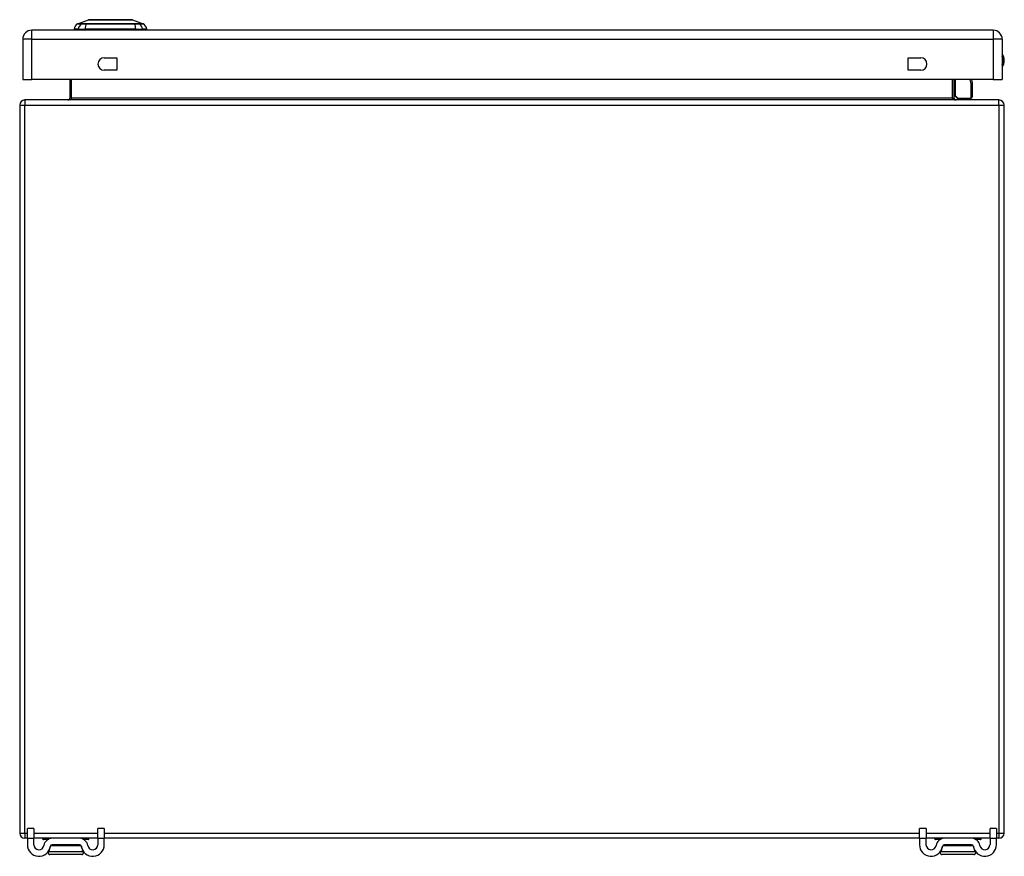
# Model space of a CAD drawing. Header units: inches. Extents: x 10 to 126, y 7 to 90.
# Tile 4 of 10: x 10 to 26, y 76 to 90. Entities that reach past the tile are written whole.
import ezdxf

# ---------------------------------------------------------------- set-up
doc = ezdxf.new("R2010")
doc.units = ezdxf.units.IN
doc.header["$MEASUREMENT"] = 0
doc.layers.add('Visible Edges(ANSI)', color=7, linetype='Continuous', lineweight=25)
doc.layers.add('Visible Tangent Edges(ANSI)', color=7, linetype='Continuous', lineweight=25)

msp = doc.modelspace()

# ---------------------------------------------------------------- linework, layer by layer
at = {"layer": 'Visible Edges(ANSI)'}
for p, q in [((10.994, 89.963), (11.168, 90.03)), ((11.882, 90.03), (12.056, 89.963)), ((25.873, 89.86), (10.247, 89.86)), ((11.003, 89.876), (10.934, 89.876)), ((11.003, 89.876), (11.113, 89.876)), ((11.937, 89.876), (11.113, 89.876)), ((11.937, 89.876), (12.048, 89.876)), ((12.116, 89.876), (12.048, 89.876)), ((10.101, 89.714), (10.101, 89.06)), ((26.019, 89.714), (26.019, 89.06)), ((11.425, 89.412), (11.628, 89.412)), ((11.628, 89.412), (11.628, 89.209)), ((24.492, 89.209), (24.492, 89.412)), ((24.492, 89.412), (24.695, 89.412)), ((11.628, 89.209), (11.425, 89.209)), ((24.695, 89.209), (24.492, 89.209)), ((10.101, 89.06), (10.247, 89.06)), ((25.873, 89.06), (10.247, 89.06)), ((10.864, 89.06), (10.864, 88.757)), ((25.238, 88.757), (25.238, 89.06)), ((25.521, 89.06), (25.532, 89.003)), ((25.533, 88.999), (25.533, 88.775)), ((25.873, 89.06), (26.019, 89.06)), ((25.967, 88.726), (10.135, 88.726)), ((25.283, 88.761), (25.243, 88.801)), ((25.297, 88.756), (25.513, 88.756)), ((10.051, 88.642), (10.051, 76.81)), ((26.051, 76.81), (26.051, 88.642)), ((10.176, 76.727), (10.176, 76.883)), ((10.281, 76.883), (10.176, 76.883)), ((10.281, 76.883), (10.281, 76.727)), ((11.426, 76.883), (11.321, 76.883)), ((11.321, 76.727), (11.321, 76.883)), ((11.426, 76.883), (11.426, 76.727)), ((24.676, 76.727), (24.676, 76.883)), ((24.781, 76.883), (24.676, 76.883)), ((24.781, 76.883), (24.781, 76.727)), ((25.926, 76.883), (25.821, 76.883)), ((25.821, 76.727), (25.821, 76.883)), ((25.926, 76.883), (25.926, 76.727)), ((10.176, 76.726), (10.135, 76.726)), ((10.176, 76.727), (10.176, 76.621)), ((10.281, 76.621), (10.281, 76.727)), ((10.579, 76.726), (10.281, 76.726)), ((10.427, 76.714), (10.427, 76.718)), ((10.509, 76.706), (10.435, 76.706)), ((11.022, 76.726), (10.579, 76.726)), ((11.321, 76.726), (11.022, 76.726)), ((11.167, 76.706), (11.092, 76.706)), ((11.175, 76.714), (11.175, 76.718)), ((11.321, 76.727), (11.321, 76.621)), ((11.426, 76.621), (11.426, 76.727)), ((24.676, 76.726), (11.426, 76.726)), ((24.676, 76.727), (24.676, 76.621)), ((24.781, 76.621), (24.781, 76.727)), ((25.079, 76.726), (24.781, 76.726)), ((24.927, 76.714), (24.927, 76.718)), ((25.009, 76.706), (24.935, 76.706)), ((25.522, 76.726), (25.079, 76.726)), ((25.821, 76.726), (25.522, 76.726)), ((25.667, 76.706), (25.592, 76.706)), ((25.675, 76.714), (25.675, 76.718)), ((25.821, 76.727), (25.821, 76.621)), ((25.926, 76.621), (25.926, 76.727)), ((25.967, 76.726), (25.926, 76.726)), ((10.534, 76.538), (10.532, 76.538)), ((11.022, 76.621), (10.579, 76.621)), ((11.069, 76.538), (11.067, 76.538)), ((25.034, 76.538), (25.032, 76.538)), ((25.522, 76.621), (25.079, 76.621)), ((25.569, 76.538), (25.567, 76.538)), ((11.06, 76.463), (10.542, 76.463)), ((25.56, 76.463), (25.042, 76.463))]:
    msp.add_line(p, q, dxfattribs=at)
at = {"layer": 'Visible Edges(ANSI)', "flags": 128}
for points in [[(11.88, 90.031), (11.88, 90.031), (11.878, 90.031), (11.876, 90.031), (11.873, 90.031), (11.869, 90.031), (11.865, 90.031), (11.859, 90.031), (11.853, 90.031), (11.846, 90.031), (11.838, 90.031), (11.83, 90.031), (11.82, 90.031), (11.81, 90.031), (11.8, 90.031), (11.788, 90.031), (11.776, 90.031), (11.764, 90.031), (11.75, 90.031), (11.737, 90.031), (11.723, 90.031), (11.708, 90.031), (11.693, 90.031), (11.677, 90.031), (11.661, 90.031), (11.645, 90.031), (11.628, 90.031), (11.611, 90.031), (11.594, 90.031), (11.577, 90.031), (11.56, 90.031), (11.542, 90.031), (11.525, 90.031), (11.507, 90.031), (11.49, 90.031), (11.473, 90.031), (11.455, 90.031), (11.438, 90.031), (11.422, 90.031), (11.405, 90.031), (11.389, 90.031), (11.373, 90.031), (11.357, 90.031), (11.342, 90.031), (11.327, 90.031), (11.313, 90.031), (11.299, 90.031), (11.286, 90.031), (11.274, 90.031), (11.262, 90.031), (11.25, 90.031), (11.24, 90.031), (11.23, 90.031), (11.22, 90.031), (11.212, 90.031), (11.204, 90.031), (11.197, 90.031), (11.191, 90.031), (11.185, 90.031), (11.181, 90.031), (11.177, 90.031), (11.174, 90.031), (11.172, 90.031), (11.17, 90.031), (11.17, 90.031)], [(10.517, 76.51), (10.516, 76.507), (10.515, 76.505), (10.514, 76.503), (10.513, 76.5), (10.512, 76.497), (10.512, 76.495), (10.512, 76.492), (10.512, 76.489), (10.513, 76.487), (10.513, 76.484), (10.514, 76.481), (10.515, 76.479), (10.517, 76.477), (10.518, 76.474), (10.52, 76.472), (10.522, 76.471), (10.524, 76.469), (10.526, 76.467), (10.529, 76.466), (10.531, 76.465), (10.534, 76.464), (10.536, 76.464), (10.539, 76.463), (10.542, 76.463)], [(10.534, 76.538), (10.533, 76.537), (10.533, 76.536), (10.532, 76.534), (10.532, 76.533), (10.531, 76.532), (10.53, 76.531), (10.53, 76.53), (10.529, 76.528), (10.528, 76.527), (10.528, 76.526), (10.527, 76.525), (10.526, 76.524), (10.526, 76.522), (10.525, 76.521), (10.524, 76.52), (10.524, 76.519), (10.523, 76.518), (10.522, 76.517), (10.521, 76.515), (10.521, 76.514), (10.52, 76.513), (10.519, 76.512), (10.518, 76.511), (10.517, 76.51)], [(11.06, 76.463), (11.062, 76.463), (11.065, 76.464), (11.068, 76.464), (11.07, 76.465), (11.073, 76.466), (11.075, 76.467), (11.077, 76.469), (11.079, 76.471), (11.081, 76.472), (11.083, 76.474), (11.085, 76.477), (11.086, 76.479), (11.087, 76.481), (11.088, 76.484), (11.089, 76.487), (11.089, 76.489), (11.089, 76.492), (11.089, 76.495), (11.089, 76.497), (11.088, 76.5), (11.088, 76.503), (11.087, 76.505), (11.085, 76.507), (11.084, 76.51)], [(11.084, 76.51), (11.083, 76.511), (11.082, 76.512), (11.082, 76.513), (11.081, 76.514), (11.08, 76.515), (11.079, 76.517), (11.079, 76.518), (11.078, 76.519), (11.077, 76.52), (11.076, 76.521), (11.076, 76.522), (11.075, 76.524), (11.074, 76.525), (11.074, 76.526), (11.073, 76.527), (11.072, 76.528), (11.072, 76.53), (11.071, 76.531), (11.07, 76.532), (11.07, 76.533), (11.069, 76.534), (11.068, 76.536), (11.068, 76.537), (11.067, 76.538)], [(25.017, 76.51), (25.016, 76.507), (25.015, 76.505), (25.014, 76.503), (25.013, 76.5), (25.012, 76.497), (25.012, 76.495), (25.012, 76.492), (25.012, 76.489), (25.013, 76.487), (25.013, 76.484), (25.014, 76.481), (25.015, 76.479), (25.017, 76.477), (25.018, 76.474), (25.02, 76.472), (25.022, 76.471), (25.024, 76.469), (25.026, 76.467), (25.029, 76.466), (25.031, 76.465), (25.034, 76.464), (25.036, 76.464), (25.039, 76.463), (25.042, 76.463)], [(25.034, 76.538), (25.033, 76.537), (25.033, 76.536), (25.032, 76.534), (25.032, 76.533), (25.031, 76.532), (25.03, 76.531), (25.03, 76.53), (25.029, 76.528), (25.028, 76.527), (25.028, 76.526), (25.027, 76.525), (25.026, 76.524), (25.026, 76.522), (25.025, 76.521), (25.024, 76.52), (25.024, 76.519), (25.023, 76.518), (25.022, 76.517), (25.021, 76.515), (25.021, 76.514), (25.02, 76.513), (25.019, 76.512), (25.018, 76.511), (25.017, 76.51)], [(25.56, 76.463), (25.562, 76.463), (25.565, 76.464), (25.568, 76.464), (25.57, 76.465), (25.573, 76.466), (25.575, 76.467), (25.577, 76.469), (25.579, 76.471), (25.581, 76.472), (25.583, 76.474), (25.585, 76.477), (25.586, 76.479), (25.587, 76.481), (25.588, 76.484), (25.589, 76.487), (25.589, 76.489), (25.589, 76.492), (25.589, 76.495), (25.589, 76.497), (25.588, 76.5), (25.588, 76.503), (25.587, 76.505), (25.585, 76.507), (25.584, 76.51)], [(25.584, 76.51), (25.583, 76.511), (25.582, 76.512), (25.582, 76.513), (25.581, 76.514), (25.58, 76.515), (25.579, 76.517), (25.579, 76.518), (25.578, 76.519), (25.577, 76.52), (25.576, 76.521), (25.576, 76.522), (25.575, 76.524), (25.574, 76.525), (25.574, 76.526), (25.573, 76.527), (25.572, 76.528), (25.572, 76.53), (25.571, 76.531), (25.57, 76.532), (25.57, 76.533), (25.569, 76.534), (25.568, 76.536), (25.568, 76.537), (25.567, 76.538)]]:
    msp.add_lwpolyline(points, dxfattribs=at)
at = {"layer": 'Visible Edges(ANSI)'}
for centre, radius, start, end in [((11.051, 89.86), 0.118, 119.7291, 172.0587), ((10.998, 89.954), 0.00984, 111.2505, 119.7291), ((11.17, 90.026), 0.00492, 90.2088, 111.2505), ((11.88, 90.026), 0.00492, 68.7495, 89.7912), ((12.052, 89.954), 0.00984, 60.2709, 68.7495), ((11.999, 89.86), 0.118, 7.9413, 60.2709), ((10.247, 89.714), 0.146, 90, 180), ((10.994, 89.884), 0.0394, 191.537, 216.8699), ((12.057, 89.884), 0.0394, 323.1301, 348.463), ((25.873, 89.714), 0.146, 0, 90), ((25.866, 89.368), 0.187, 324.6864, 35.3136), ((11.425, 89.31), 0.102, 90, 270), ((24.695, 89.31), 0.102, 270, 90), ((25.513, 88.999), 0.0197, 0, 10.9409), ((10.135, 88.642), 0.084, 90, 180), ((10.833, 88.757), 0.031, 270, 0), ((25.257, 88.815), 0.0197, 180, 225), ((25.269, 88.757), 0.031, 180, 270), ((25.297, 88.775), 0.0197, 225, 270), ((25.513, 88.775), 0.0197, 270, 0), ((25.967, 88.642), 0.084, 0, 90), ((10.135, 76.81), 0.084, 180, 270), ((10.435, 76.718), 0.00787, 90, 180), ((10.435, 76.714), 0.00787, 180, 270), ((10.579, 76.59), 0.136, 90, 171.8436), ((11.022, 76.59), 0.136, 8.1564, 90), ((11.167, 76.718), 0.00787, 0, 90), ((11.167, 76.714), 0.00787, 270, 0), ((24.935, 76.718), 0.00787, 90, 180), ((24.935, 76.714), 0.00787, 180, 270), ((25.079, 76.59), 0.136, 90, 171.8436), ((25.522, 76.59), 0.136, 8.1564, 90), ((25.667, 76.718), 0.00787, 0, 90), ((25.667, 76.714), 0.00787, 270, 0), ((25.967, 76.81), 0.084, 270, 0), ((10.363, 76.621), 0.188, 180, 351.8436), ((10.363, 76.621), 0.0825, 180, 351.8436), ((10.359, 76.621), 0.192, 334.4877, 352.4645), ((10.579, 76.59), 0.031, 90, 171.8436), ((11.022, 76.59), 0.031, 8.1564, 90), ((11.243, 76.621), 0.192, 187.5355, 205.5123), ((11.238, 76.621), 0.188, 188.1564, 0), ((11.238, 76.621), 0.0825, 188.1564, 0), ((24.863, 76.621), 0.188, 180, 351.8436), ((24.863, 76.621), 0.0825, 180, 351.8436), ((24.859, 76.621), 0.192, 334.4877, 352.4645), ((25.079, 76.59), 0.031, 90, 171.8436), ((25.522, 76.59), 0.031, 8.1564, 90), ((25.743, 76.621), 0.192, 187.5355, 205.5123), ((25.738, 76.621), 0.188, 188.1564, 0), ((25.738, 76.621), 0.0825, 188.1564, 0)]:
    msp.add_arc(centre, radius, start, end, dxfattribs=at)
at = {"layer": 'Visible Tangent Edges(ANSI)'}
for p, q in [((10.994, 89.963), (11.168, 90.03)), ((11.06, 89.963), (11.059, 89.963)), ((11.133, 89.963), (11.133, 89.963)), ((11.917, 89.963), (11.917, 89.963)), ((11.991, 89.963), (11.991, 89.963)), ((10.247, 89.714), (10.247, 89.86)), ((25.873, 89.86), (25.873, 89.714)), ((10.247, 89.714), (10.101, 89.714)), ((10.247, 89.06), (10.247, 89.714)), ((10.247, 89.714), (25.873, 89.714)), ((25.873, 89.714), (25.873, 89.06)), ((26.019, 89.714), (25.873, 89.714)), ((10.895, 88.757), (10.895, 89.06)), ((25.207, 89.06), (25.207, 88.757)), ((25.257, 89.06), (25.257, 88.797)), ((25.513, 88.989), (25.5, 89.06)), ((25.513, 88.756), (25.513, 88.989)), ((10.135, 88.726), (10.135, 88.642)), ((10.895, 88.757), (10.864, 88.757)), ((25.207, 88.757), (10.895, 88.757)), ((25.207, 88.757), (25.238, 88.757)), ((25.257, 88.797), (25.297, 88.756)), ((25.967, 88.642), (25.967, 88.726)), ((10.051, 88.642), (10.135, 88.642)), ((10.135, 88.642), (25.967, 88.642)), ((10.135, 76.81), (10.135, 88.642)), ((25.967, 88.642), (26.051, 88.642)), ((25.967, 88.642), (25.967, 76.81)), ((10.051, 76.81), (10.135, 76.81)), ((10.135, 76.81), (10.135, 76.726)), ((10.135, 76.81), (10.176, 76.81)), ((10.176, 76.727), (10.281, 76.727)), ((10.281, 76.81), (11.321, 76.81)), ((10.534, 76.718), (10.427, 76.718)), ((10.427, 76.714), (10.524, 76.714)), ((11.175, 76.718), (11.067, 76.718)), ((11.077, 76.714), (11.175, 76.714)), ((11.321, 76.727), (11.426, 76.727)), ((11.426, 76.81), (24.676, 76.81)), ((24.676, 76.727), (24.781, 76.727)), ((24.781, 76.81), (25.821, 76.81)), ((25.034, 76.718), (24.927, 76.718)), ((24.927, 76.714), (25.024, 76.714)), ((25.675, 76.718), (25.567, 76.718)), ((25.577, 76.714), (25.675, 76.714)), ((25.821, 76.727), (25.926, 76.727)), ((25.926, 76.81), (25.967, 76.81)), ((25.967, 76.81), (25.967, 76.726)), ((25.967, 76.81), (26.051, 76.81)), ((10.517, 76.51), (11.084, 76.51)), ((11.048, 76.606), (10.553, 76.606)), ((25.017, 76.51), (25.584, 76.51)), ((25.548, 76.606), (25.053, 76.606))]:
    msp.add_line(p, q, dxfattribs=at)
at = {"layer": 'Visible Tangent Edges(ANSI)', "flags": 128}
for points in [[(10.993, 89.962), (10.993, 89.962), (10.993, 89.962), (10.994, 89.962), (10.995, 89.962), (10.996, 89.962), (10.997, 89.962), (10.998, 89.962), (11, 89.962), (11.002, 89.962), (11.004, 89.962), (11.007, 89.962), (11.009, 89.962), (11.012, 89.962), (11.015, 89.962), (11.018, 89.962), (11.022, 89.962), (11.025, 89.962), (11.029, 89.962), (11.034, 89.962), (11.038, 89.962), (11.042, 89.962), (11.047, 89.962), (11.052, 89.962), (11.057, 89.962)], [(11.059, 89.963), (11.054, 89.963), (11.049, 89.963), (11.044, 89.963), (11.04, 89.963), (11.035, 89.963), (11.031, 89.963), (11.027, 89.963), (11.023, 89.963), (11.02, 89.963), (11.017, 89.963), (11.014, 89.963), (11.011, 89.963), (11.008, 89.963), (11.006, 89.963), (11.003, 89.963), (11.002, 89.963), (11, 89.963), (10.998, 89.963), (10.997, 89.963), (10.996, 89.963), (10.995, 89.963), (10.995, 89.963), (10.994, 89.963), (10.994, 89.963)], [(11.057, 89.962), (11.059, 89.962), (11.061, 89.962), (11.063, 89.962), (11.065, 89.962), (11.067, 89.962), (11.069, 89.962), (11.071, 89.962), (11.074, 89.962), (11.077, 89.962), (11.08, 89.962), (11.083, 89.962), (11.086, 89.962), (11.089, 89.962), (11.093, 89.962), (11.096, 89.962), (11.1, 89.962), (11.103, 89.962), (11.107, 89.962), (11.111, 89.962), (11.115, 89.962), (11.119, 89.962), (11.123, 89.962), (11.128, 89.962), (11.132, 89.962)], [(11.133, 89.963), (11.128, 89.963), (11.124, 89.963), (11.12, 89.963), (11.116, 89.963), (11.112, 89.963), (11.109, 89.963), (11.105, 89.963), (11.101, 89.963), (11.098, 89.963), (11.094, 89.963), (11.091, 89.963), (11.088, 89.963), (11.085, 89.963), (11.082, 89.963), (11.079, 89.963), (11.076, 89.963), (11.073, 89.963), (11.071, 89.963), (11.069, 89.963), (11.067, 89.963), (11.065, 89.963), (11.063, 89.963), (11.061, 89.963), (11.06, 89.963)], [(11.132, 89.962), (11.164, 89.962), (11.196, 89.962), (11.228, 89.962), (11.26, 89.962), (11.293, 89.962), (11.326, 89.962), (11.359, 89.962), (11.393, 89.962), (11.426, 89.962), (11.459, 89.962), (11.492, 89.962), (11.526, 89.962), (11.559, 89.962), (11.592, 89.962), (11.626, 89.962), (11.659, 89.962), (11.692, 89.962), (11.725, 89.962), (11.757, 89.962), (11.79, 89.962), (11.822, 89.962), (11.855, 89.962), (11.886, 89.962), (11.918, 89.962)], [(11.917, 89.963), (11.885, 89.963), (11.854, 89.963), (11.822, 89.963), (11.789, 89.963), (11.757, 89.963), (11.724, 89.963), (11.691, 89.963), (11.658, 89.963), (11.625, 89.963), (11.592, 89.963), (11.559, 89.963), (11.526, 89.963), (11.493, 89.963), (11.459, 89.963), (11.426, 89.963), (11.393, 89.963), (11.36, 89.963), (11.327, 89.963), (11.294, 89.963), (11.261, 89.963), (11.229, 89.963), (11.197, 89.963), (11.165, 89.963), (11.133, 89.963)], [(11.168, 90.03), (11.168, 90.03), (11.169, 90.03), (11.17, 90.03), (11.171, 90.03), (11.172, 90.03), (11.174, 90.03), (11.175, 90.03), (11.178, 90.03), (11.18, 90.03), (11.183, 90.03), (11.186, 90.031), (11.189, 90.031), (11.193, 90.031), (11.197, 90.031), (11.201, 90.031), (11.206, 90.031), (11.21, 90.031), (11.215, 90.031), (11.221, 90.031), (11.226, 90.031), (11.232, 90.031), (11.238, 90.031), (11.244, 90.031), (11.25, 90.031)], [(11.25, 90.031), (11.252, 90.031), (11.254, 90.031), (11.256, 90.031), (11.258, 90.031), (11.26, 90.031), (11.261, 90.031), (11.263, 90.031), (11.265, 90.031), (11.267, 90.031), (11.269, 90.031), (11.271, 90.031), (11.273, 90.031), (11.275, 90.031), (11.277, 90.031), (11.279, 90.031), (11.281, 90.031), (11.283, 90.031), (11.285, 90.031), (11.287, 90.031), (11.289, 90.031), (11.291, 90.031), (11.293, 90.031), (11.295, 90.031), (11.297, 90.031)], [(11.297, 90.031), (11.314, 90.031), (11.33, 90.031), (11.348, 90.031), (11.366, 90.031), (11.385, 90.031), (11.404, 90.031), (11.424, 90.03), (11.443, 90.03), (11.464, 90.03), (11.484, 90.03), (11.504, 90.03), (11.525, 90.03), (11.546, 90.03), (11.566, 90.03), (11.587, 90.03), (11.607, 90.03), (11.627, 90.03), (11.646, 90.031), (11.665, 90.031), (11.684, 90.031), (11.702, 90.031), (11.72, 90.031), (11.736, 90.031), (11.753, 90.031)], [(11.753, 90.031), (11.755, 90.031), (11.757, 90.031), (11.759, 90.031), (11.761, 90.031), (11.763, 90.031), (11.765, 90.031), (11.767, 90.031), (11.769, 90.031), (11.771, 90.031), (11.773, 90.031), (11.775, 90.031), (11.777, 90.031), (11.779, 90.031), (11.781, 90.031), (11.783, 90.031), (11.785, 90.031), (11.787, 90.031), (11.789, 90.031), (11.791, 90.031), (11.792, 90.031), (11.794, 90.031), (11.796, 90.031), (11.798, 90.031), (11.8, 90.031)], [(11.8, 90.031), (11.806, 90.031), (11.812, 90.031), (11.818, 90.031), (11.824, 90.031), (11.829, 90.031), (11.835, 90.031), (11.84, 90.031), (11.844, 90.031), (11.849, 90.031), (11.853, 90.031), (11.857, 90.031), (11.861, 90.031), (11.864, 90.031), (11.867, 90.03), (11.87, 90.03), (11.872, 90.03), (11.875, 90.03), (11.877, 90.03), (11.878, 90.03), (11.88, 90.03), (11.881, 90.03), (11.881, 90.03), (11.882, 90.03), (11.882, 90.03)], [(11.991, 89.963), (11.989, 89.963), (11.987, 89.963), (11.985, 89.963), (11.983, 89.963), (11.981, 89.963), (11.979, 89.963), (11.977, 89.963), (11.974, 89.963), (11.971, 89.963), (11.968, 89.963), (11.965, 89.963), (11.962, 89.963), (11.959, 89.963), (11.956, 89.963), (11.952, 89.963), (11.949, 89.963), (11.945, 89.963), (11.942, 89.963), (11.938, 89.963), (11.934, 89.963), (11.93, 89.963), (11.926, 89.963), (11.922, 89.963), (11.917, 89.963)], [(11.918, 89.962), (11.922, 89.962), (11.927, 89.962), (11.931, 89.962), (11.935, 89.962), (11.939, 89.962), (11.943, 89.962), (11.947, 89.962), (11.95, 89.962), (11.954, 89.962), (11.957, 89.962), (11.961, 89.962), (11.964, 89.962), (11.967, 89.962), (11.97, 89.962), (11.973, 89.962), (11.976, 89.962), (11.979, 89.962), (11.981, 89.962), (11.983, 89.962), (11.986, 89.962), (11.988, 89.962), (11.989, 89.962), (11.991, 89.962), (11.993, 89.962)], [(12.056, 89.963), (12.056, 89.963), (12.055, 89.963), (12.055, 89.963), (12.054, 89.963), (12.053, 89.963), (12.052, 89.963), (12.05, 89.963), (12.049, 89.963), (12.047, 89.963), (12.044, 89.963), (12.042, 89.963), (12.039, 89.963), (12.037, 89.963), (12.034, 89.963), (12.03, 89.963), (12.027, 89.963), (12.023, 89.963), (12.019, 89.963), (12.015, 89.963), (12.01, 89.963), (12.006, 89.963), (12.001, 89.963), (11.996, 89.963), (11.991, 89.963)], [(11.993, 89.962), (11.998, 89.962), (12.003, 89.962), (12.008, 89.962), (12.012, 89.962), (12.017, 89.962), (12.021, 89.962), (12.025, 89.962), (12.028, 89.962), (12.032, 89.962), (12.035, 89.962), (12.038, 89.962), (12.041, 89.962), (12.044, 89.962), (12.046, 89.962), (12.048, 89.962), (12.05, 89.962), (12.052, 89.962), (12.053, 89.962), (12.054, 89.962), (12.055, 89.962), (12.056, 89.962), (12.057, 89.962), (12.057, 89.962), (12.057, 89.962)]]:
    msp.add_lwpolyline(points, dxfattribs=at)
at = {"layer": 'Visible Tangent Edges(ANSI)'}
for centre, radius, start, end in [((11.17, 90.026), 0.00492, 90.2088, 111.2505), ((25.866, 89.368), 0.168, 335.7439, 24.2561)]:
    msp.add_arc(centre, radius, start, end, dxfattribs=at)
for centre, major_axis, ratio, start_param, end_param in [((11.113, 89.86), (0, 0.118), 0.946806, 0.522838, 1.432195), ((11.062, 89.953), (0.00009, 0.00984), 0.948405, 0.290838, 0.531485), ((11.151, 89.86), (0, 0.118), 0.321806, 0.522838, 1.432195), ((11.134, 89.953), (-0.00003, 0.00984), 0.317047, 0.281217, 0.521863), ((11.917, 89.953), (0.00003, 0.00984), 0.317047, 5.761322, 6.001968), ((11.899, 89.86), (0, 0.118), 0.321806, 4.850991, 5.760348), ((11.988, 89.953), (-0.00009, 0.00984), 0.948405, 5.751701, 5.992347), ((11.937, 89.86), (0, -0.118), 0.946806, 1.709398, 2.618755), ((25.513, 88.999), (0.0193, 0.0037), 0.526442, 4.610972, 6.283185), ((25.513, 88.999), (0.0197, 0), 0.533433, 4.712389, 6.283185), ((10.833, 88.757), (0.062, 0), 0.5, 4.712389, 6.283185), ((25.269, 88.757), (-0.062, 0), 0.5, 0, 1.570796), ((25.257, 88.815), (-0.0197, 0), 0.91745, 0, 1.570796), ((25.257, 88.815), (-0.0139, -0.0139), 0.852462, 0, 0.864875)]:
    msp.add_ellipse(centre, major_axis=major_axis, ratio=ratio, start_param=start_param, end_param=end_param, dxfattribs=at)

doc.saveas('drawing.dxf')
